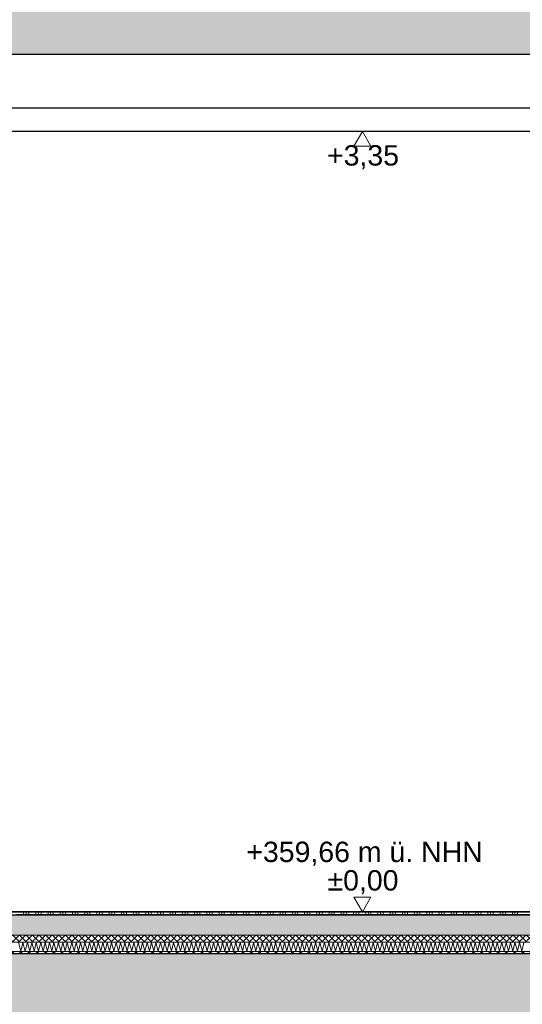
# Model space of a CAD drawing. Header units: metres. Extents: x -16 to 43.7, y -22.2 to 4.
# Tile 30 of 77: x 9.6 to 11.7, y -10.6 to -6.3. Entities that reach past the tile are written whole.
import ezdxf

# ---------------------------------------------------------------- set-up
doc = ezdxf.new("R2010")
doc.units = ezdxf.units.M
doc.header["$MEASUREMENT"] = 0
doc.layers.get('0').update_dxf_attribs({"color": 8, "lineweight": 9})
doc.layers.get('Defpoints').update_dxf_attribs({"color": 8, "lineweight": 9})
for name, color, linetype in [('Neubau_A-Decken', 8, 'Continuous'), ('Neubau_B-abgehängte Decke', 8, 'Continuous'), ('Neubau_B-Bodenaufbau', 8, 'Continuous'), ('Neubau_T-Bemaßung', 8, 'Continuous')]:
    doc.layers.add(name, color=color, linetype=linetype)
doc.styles.add('ERSTELLTER_STIL_2', font='arial.ttf')
doc.dimstyles.new('ERSTELLTER_STIL__1', dxfattribs={"dimtxt": 0.0875, "dimasz": 0.059375, "dimexe": 0.18, "dimexo": 0.0625, "dimgap": 0, "dimtad": 1, "dimzin": 0, "dimdsep": 46, "dimtxsty": 'ERSTELLTER_STIL_2', "dimblk": 'ARROWHEAD_6', "dimblk1": 'ARROWHEAD_6', "dimblk2": 'ARROWHEAD_6', "dimcen": 0.09, "dimclrd": 7, "dimclre": 7, "dimclrt": 7, "dimazin": 0, "dimtfac": 1, "dimtdec": 4, "dimtmove": 0, "dimatfit": 3, "dimfxl": 1, "dimtolj": 1, "dimtzin": 0, "dimarcsym": 0})
pattern_1 = [(45, (-364.88789, -10.175), (-0.084852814, 0.084852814), []), (45, (-364.93032, -10.13257), (-0.084852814, 0.084852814), [0.09, -0.03])]

# ---------------------------------------------------------------- blocks, each defined once
blk = doc.blocks.new('*X245', base_point=(3718.7656, 0))
at = {"layer": 'Neubau_B-Bodenaufbau', "color": 7, "linetype": 'Continuous', "lineweight": 9}
for p, q in [((4093.2037, -0.131), (4093.2139, -0.169)), ((4093.2139, -0.169), (4093.2228, -0.131)), ((4093.2228, -0.131), (4093.233, -0.169)), ((4093.233, -0.169), (4093.2418, -0.131)), ((4093.2418, -0.131), (4093.252, -0.169)), ((4093.252, -0.169), (4093.2609, -0.131)), ((4093.2609, -0.131), (4093.2711, -0.169)), ((4093.2711, -0.169), (4093.2799, -0.131)), ((4093.2799, -0.131), (4093.2901, -0.169)), ((4093.2901, -0.169), (4093.299, -0.131)), ((4093.299, -0.131), (4093.3092, -0.169)), ((4093.3092, -0.169), (4093.318, -0.131)), ((4093.318, -0.131), (4093.3282, -0.169)), ((4093.3282, -0.169), (4093.337, -0.131)), ((4093.337, -0.131), (4093.3472, -0.169)), ((4093.3472, -0.169), (4093.3561, -0.131)), ((4093.3561, -0.131), (4093.3663, -0.169)), ((4093.3663, -0.169), (4093.3751, -0.131)), ((4093.3751, -0.131), (4093.3853, -0.169)), ((4093.3853, -0.169), (4093.3942, -0.131)), ((4093.3942, -0.131), (4093.4044, -0.169)), ((4093.4044, -0.169), (4093.4132, -0.131)), ((4093.4132, -0.131), (4093.4234, -0.169)), ((4093.4234, -0.169), (4093.4323, -0.131)), ((4093.4323, -0.131), (4093.4425, -0.169)), ((4093.4425, -0.169), (4093.4513, -0.131)), ((4093.4513, -0.131), (4093.4615, -0.169)), ((4093.4615, -0.169), (4093.4704, -0.131)), ((4093.4704, -0.131), (4093.4806, -0.169)), ((4093.4806, -0.169), (4093.4894, -0.131)), ((4093.4894, -0.131), (4093.4996, -0.169)), ((4093.4996, -0.169), (4093.5085, -0.131)), ((4093.5085, -0.131), (4093.5187, -0.169)), ((4093.5187, -0.169), (4093.5275, -0.131)), ((4093.5275, -0.131), (4093.5377, -0.169)), ((4093.5377, -0.169), (4093.5466, -0.131)), ((4093.5466, -0.131), (4093.5568, -0.169)), ((4093.5568, -0.169), (4093.5656, -0.131)), ((4093.5656, -0.131), (4093.5758, -0.169)), ((4093.5758, -0.169), (4093.5847, -0.131)), ((4093.5847, -0.131), (4093.5949, -0.169)), ((4093.5949, -0.169), (4093.6037, -0.131)), ((4093.6037, -0.131), (4093.6139, -0.169)), ((4093.6139, -0.169), (4093.6228, -0.131)), ((4093.6228, -0.131), (4093.633, -0.169)), ((4093.633, -0.169), (4093.6418, -0.131)), ((4093.6418, -0.131), (4093.652, -0.169)), ((4093.652, -0.169), (4093.6609, -0.131)), ((4093.6609, -0.131), (4093.6711, -0.169)), ((4093.6711, -0.169), (4093.6799, -0.131)), ((4093.6799, -0.131), (4093.6901, -0.169)), ((4093.6901, -0.169), (4093.699, -0.131)), ((4093.699, -0.131), (4093.7092, -0.169)), ((4093.7092, -0.169), (4093.718, -0.131)), ((4093.718, -0.131), (4093.7282, -0.169)), ((4093.7282, -0.169), (4093.737, -0.131)), ((4093.737, -0.131), (4093.7472, -0.169)), ((4093.7472, -0.169), (4093.7561, -0.131)), ((4093.7561, -0.131), (4093.7663, -0.169)), ((4093.7663, -0.169), (4093.7751, -0.131)), ((4093.7751, -0.131), (4093.7853, -0.169)), ((4093.7853, -0.169), (4093.7942, -0.131)), ((4093.7942, -0.131), (4093.8044, -0.169)), ((4093.8044, -0.169), (4093.8132, -0.131)), ((4093.8132, -0.131), (4093.8234, -0.169)), ((4093.8234, -0.169), (4093.8323, -0.131)), ((4093.8323, -0.131), (4093.8425, -0.169)), ((4093.8425, -0.169), (4093.8513, -0.131)), ((4093.8513, -0.131), (4093.8615, -0.169)), ((4093.8615, -0.169), (4093.8704, -0.131)), ((4093.8704, -0.131), (4093.8806, -0.169)), ((4093.8806, -0.169), (4093.8894, -0.131)), ((4093.8894, -0.131), (4093.8996, -0.169)), ((4093.8996, -0.169), (4093.9085, -0.131)), ((4093.9085, -0.131), (4093.9187, -0.169)), ((4093.9187, -0.169), (4093.9275, -0.131)), ((4093.9275, -0.131), (4093.9377, -0.169)), ((4093.9377, -0.169), (4093.9466, -0.131)), ((4093.9466, -0.131), (4093.9568, -0.169)), ((4093.9568, -0.169), (4093.9656, -0.131)), ((4093.9656, -0.131), (4093.9758, -0.169)), ((4093.9758, -0.169), (4093.9847, -0.131)), ((4093.9847, -0.131), (4093.9949, -0.169)), ((4093.9949, -0.169), (4094.0037, -0.131)), ((4094.0037, -0.131), (4094.0139, -0.169)), ((4094.0139, -0.169), (4094.0228, -0.131)), ((4094.0228, -0.131), (4094.033, -0.169)), ((4094.033, -0.169), (4094.0418, -0.131)), ((4094.0418, -0.131), (4094.052, -0.169)), ((4094.052, -0.169), (4094.0609, -0.131)), ((4094.0609, -0.131), (4094.0711, -0.169)), ((4094.0711, -0.169), (4094.0799, -0.131)), ((4094.0799, -0.131), (4094.0901, -0.169)), ((4094.0901, -0.169), (4094.099, -0.131)), ((4094.099, -0.131), (4094.1092, -0.169)), ((4094.1092, -0.169), (4094.118, -0.131)), ((4094.118, -0.131), (4094.1282, -0.169)), ((4094.1282, -0.169), (4094.137, -0.131)), ((4094.137, -0.131), (4094.1472, -0.169)), ((4094.1472, -0.169), (4094.1561, -0.131)), ((4094.1561, -0.131), (4094.1663, -0.169)), ((4094.1663, -0.169), (4094.1751, -0.131)), ((4094.1751, -0.131), (4094.1853, -0.169)), ((4094.1853, -0.169), (4094.1942, -0.131)), ((4094.1942, -0.131), (4094.2044, -0.169)), ((4094.2044, -0.169), (4094.2132, -0.131)), ((4094.2132, -0.131), (4094.2234, -0.169)), ((4094.2234, -0.169), (4094.2323, -0.131)), ((4094.2323, -0.131), (4094.2425, -0.169)), ((4094.2425, -0.169), (4094.2513, -0.131)), ((4094.2513, -0.131), (4094.2615, -0.169)), ((4094.2615, -0.169), (4094.2704, -0.131)), ((4094.2704, -0.131), (4094.2806, -0.169)), ((4094.2806, -0.169), (4094.2894, -0.131)), ((4094.2894, -0.131), (4094.2996, -0.169)), ((4094.2996, -0.169), (4094.3085, -0.131)), ((4094.3085, -0.131), (4094.3187, -0.169)), ((4094.3187, -0.169), (4094.3275, -0.131)), ((4094.3275, -0.131), (4094.3377, -0.169)), ((4094.3377, -0.169), (4094.3466, -0.131)), ((4094.3466, -0.131), (4094.3568, -0.169)), ((4094.3568, -0.169), (4094.3656, -0.131)), ((4094.3656, -0.131), (4094.3758, -0.169)), ((4094.3758, -0.169), (4094.3847, -0.131)), ((4094.3847, -0.131), (4094.3949, -0.169)), ((4094.3949, -0.169), (4094.4037, -0.131)), ((4094.4037, -0.131), (4094.4139, -0.169)), ((4094.4139, -0.169), (4094.4228, -0.131)), ((4094.4228, -0.131), (4094.433, -0.169)), ((4094.433, -0.169), (4094.4418, -0.131)), ((4094.4418, -0.131), (4094.452, -0.169)), ((4094.452, -0.169), (4094.4609, -0.131)), ((4094.4609, -0.131), (4094.4711, -0.169)), ((4094.4711, -0.169), (4094.4799, -0.131)), ((4094.4799, -0.131), (4094.4901, -0.169)), ((4094.4901, -0.169), (4094.499, -0.131)), ((4094.499, -0.131), (4094.5092, -0.169)), ((4094.5092, -0.169), (4094.518, -0.131)), ((4094.518, -0.131), (4094.5282, -0.169)), ((4094.5282, -0.169), (4094.537, -0.131)), ((4094.537, -0.131), (4094.5472, -0.169)), ((4094.5472, -0.169), (4094.5561, -0.131)), ((4094.5561, -0.131), (4094.5663, -0.169)), ((4094.5663, -0.169), (4094.5751, -0.131)), ((4094.5751, -0.131), (4094.5853, -0.169)), ((4094.5853, -0.169), (4094.5942, -0.131)), ((4094.5942, -0.131), (4094.6044, -0.169)), ((4094.6044, -0.169), (4094.6132, -0.131)), ((4094.6132, -0.131), (4094.6234, -0.169)), ((4094.6234, -0.169), (4094.6323, -0.131)), ((4094.6323, -0.131), (4094.6425, -0.169)), ((4094.6425, -0.169), (4094.6513, -0.131)), ((4094.6513, -0.131), (4094.6615, -0.169)), ((4094.6615, -0.169), (4094.6704, -0.131)), ((4094.6704, -0.131), (4094.6806, -0.169)), ((4094.6806, -0.169), (4094.6894, -0.131)), ((4094.6894, -0.131), (4094.6996, -0.169)), ((4094.6996, -0.169), (4094.7085, -0.131)), ((4094.7085, -0.131), (4094.7187, -0.169)), ((4094.7187, -0.169), (4094.7275, -0.131)), ((4094.7275, -0.131), (4094.7377, -0.169)), ((4094.7377, -0.169), (4094.7466, -0.131)), ((4094.7466, -0.131), (4094.7568, -0.169)), ((4094.7568, -0.169), (4094.7656, -0.131)), ((4094.7656, -0.131), (4094.7758, -0.169)), ((4094.7758, -0.169), (4094.7847, -0.131)), ((4094.7847, -0.131), (4094.7949, -0.169)), ((4094.7949, -0.169), (4094.8037, -0.131)), ((4094.8037, -0.131), (4094.8139, -0.169)), ((4094.8139, -0.169), (4094.8228, -0.131)), ((4094.8228, -0.131), (4094.833, -0.169)), ((4094.833, -0.169), (4094.8418, -0.131)), ((4094.8418, -0.131), (4094.852, -0.169)), ((4094.852, -0.169), (4094.8609, -0.131)), ((4094.8609, -0.131), (4094.8711, -0.169)), ((4094.8711, -0.169), (4094.8799, -0.131)), ((4094.8799, -0.131), (4094.8901, -0.169)), ((4094.8901, -0.169), (4094.899, -0.131)), ((4094.899, -0.131), (4094.9092, -0.169)), ((4094.9092, -0.169), (4094.918, -0.131)), ((4094.918, -0.131), (4094.9282, -0.169)), ((4094.9282, -0.169), (4094.937, -0.131)), ((4094.937, -0.131), (4094.9472, -0.169)), ((4094.9472, -0.169), (4094.9561, -0.131)), ((4094.9561, -0.131), (4094.9663, -0.169)), ((4094.9663, -0.169), (4094.9751, -0.131)), ((4094.9751, -0.131), (4094.9853, -0.169)), ((4094.9853, -0.169), (4094.9942, -0.131)), ((4094.9942, -0.131), (4095.0044, -0.169)), ((4095.0044, -0.169), (4095.0132, -0.131)), ((4095.0132, -0.131), (4095.0234, -0.169)), ((4095.0234, -0.169), (4095.0323, -0.131)), ((4095.0323, -0.131), (4095.0425, -0.169)), ((4095.0425, -0.169), (4095.0513, -0.131)), ((4095.0513, -0.131), (4095.0615, -0.169)), ((4095.0615, -0.169), (4095.0704, -0.131)), ((4095.0704, -0.131), (4095.0806, -0.169)), ((4095.0806, -0.169), (4095.0894, -0.131)), ((4095.0894, -0.131), (4095.0996, -0.169)), ((4095.0996, -0.169), (4095.1085, -0.131)), ((4095.1085, -0.131), (4095.1187, -0.169)), ((4095.1187, -0.169), (4095.1275, -0.131)), ((4095.1275, -0.131), (4095.1377, -0.169)), ((4095.1377, -0.169), (4095.1466, -0.131)), ((4095.1466, -0.131), (4095.1568, -0.169)), ((4095.1568, -0.169), (4095.1656, -0.131)), ((4095.1656, -0.131), (4095.1758, -0.169)), ((4095.1758, -0.169), (4095.1847, -0.131)), ((4095.1847, -0.131), (4095.1949, -0.169)), ((4095.1949, -0.169), (4095.2037, -0.131)), ((4095.2037, -0.131), (4095.2139, -0.169)), ((4095.2139, -0.169), (4095.2228, -0.131)), ((4095.2228, -0.131), (4095.233, -0.169)), ((4095.233, -0.169), (4095.2418, -0.131)), ((4095.2418, -0.131), (4095.252, -0.169)), ((4095.252, -0.169), (4095.2609, -0.131)), ((4095.2609, -0.131), (4095.2711, -0.169)), ((4095.2711, -0.169), (4095.2799, -0.131)), ((4095.2799, -0.131), (4095.2901, -0.169)), ((4095.2901, -0.169), (4095.299, -0.131)), ((4095.299, -0.131), (4095.3092, -0.169)), ((4095.3092, -0.169), (4095.318, -0.131)), ((4095.318, -0.131), (4095.3282, -0.169)), ((4095.3282, -0.169), (4095.337, -0.131)), ((4095.337, -0.131), (4095.3472, -0.169)), ((4095.3472, -0.169), (4095.3561, -0.131)), ((4095.3561, -0.131), (4095.3663, -0.169)), ((4095.3663, -0.169), (4095.3751, -0.131))]:
    blk.add_line(p, q, dxfattribs=at)
blk = doc.blocks.new('*X246', base_point=(3718.7656, 0))
at = {"layer": 'Neubau_B-Bodenaufbau', "color": 7, "linetype": 'Continuous', "lineweight": 9}
for p, q in [((4093.1956, -0.0112), (4093.2481, -0.0112)), ((4093.2256, 0), (4093.2256, -0.015)), ((4093.2369, 0), (4093.2369, -0.015)), ((4093.2481, 0), (4093.2481, -0.015)), ((4093.2481, -0.0112), (4093.3006, -0.0112)), ((4093.2781, 0), (4093.2781, -0.015)), ((4093.2894, 0), (4093.2894, -0.015)), ((4093.3006, 0), (4093.3006, -0.015)), ((4093.3006, -0.0112), (4093.3531, -0.0112)), ((4093.3306, 0), (4093.3306, -0.015)), ((4093.3419, 0), (4093.3419, -0.015)), ((4093.3531, 0), (4093.3531, -0.015)), ((4093.3531, -0.0112), (4093.4056, -0.0112)), ((4093.3831, 0), (4093.3831, -0.015)), ((4093.3944, 0), (4093.3944, -0.015)), ((4093.4056, 0), (4093.4056, -0.015)), ((4093.4056, -0.0112), (4093.4581, -0.0112)), ((4093.4356, 0), (4093.4356, -0.015)), ((4093.4469, 0), (4093.4469, -0.015)), ((4093.4581, 0), (4093.4581, -0.015)), ((4093.4581, -0.0112), (4093.5106, -0.0112)), ((4093.4881, 0), (4093.4881, -0.015)), ((4093.4994, 0), (4093.4994, -0.015)), ((4093.5106, 0), (4093.5106, -0.015)), ((4093.5106, -0.0112), (4093.5631, -0.0112)), ((4093.5406, 0), (4093.5406, -0.015)), ((4093.5519, 0), (4093.5519, -0.015)), ((4093.5631, 0), (4093.5631, -0.015)), ((4093.5631, -0.0112), (4093.6156, -0.0112)), ((4093.5931, 0), (4093.5931, -0.015)), ((4093.6044, 0), (4093.6044, -0.015)), ((4093.6156, 0), (4093.6156, -0.015)), ((4093.6156, -0.0112), (4093.6681, -0.0112)), ((4093.6456, 0), (4093.6456, -0.015)), ((4093.6569, 0), (4093.6569, -0.015)), ((4093.6681, 0), (4093.6681, -0.015)), ((4093.6681, -0.0112), (4093.7206, -0.0112)), ((4093.6981, 0), (4093.6981, -0.015)), ((4093.7094, 0), (4093.7094, -0.015)), ((4093.7206, 0), (4093.7206, -0.015)), ((4093.7206, -0.0112), (4093.7731, -0.0112)), ((4093.7506, 0), (4093.7506, -0.015)), ((4093.7619, 0), (4093.7619, -0.015)), ((4093.7731, 0), (4093.7731, -0.015)), ((4093.7731, -0.0112), (4093.8256, -0.0112)), ((4093.8031, 0), (4093.8031, -0.015)), ((4093.8144, 0), (4093.8144, -0.015)), ((4093.8256, 0), (4093.8256, -0.015)), ((4093.8256, -0.0112), (4093.8781, -0.0112)), ((4093.8556, 0), (4093.8556, -0.015)), ((4093.8669, 0), (4093.8669, -0.015)), ((4093.8781, 0), (4093.8781, -0.015)), ((4093.8781, -0.0112), (4093.9306, -0.0112)), ((4093.9081, 0), (4093.9081, -0.015)), ((4093.9194, 0), (4093.9194, -0.015)), ((4093.9306, 0), (4093.9306, -0.015)), ((4093.9306, -0.0112), (4093.9831, -0.0112)), ((4093.9606, 0), (4093.9606, -0.015)), ((4093.9719, 0), (4093.9719, -0.015)), ((4093.9831, 0), (4093.9831, -0.015)), ((4093.9831, -0.0112), (4094.0356, -0.0112)), ((4094.0131, 0), (4094.0131, -0.015)), ((4094.0244, 0), (4094.0244, -0.015)), ((4094.0356, 0), (4094.0356, -0.015)), ((4094.0356, -0.0112), (4094.0881, -0.0112)), ((4094.0656, 0), (4094.0656, -0.015)), ((4094.0769, 0), (4094.0769, -0.015)), ((4094.0881, 0), (4094.0881, -0.015)), ((4094.0881, -0.0112), (4094.1406, -0.0112)), ((4094.1181, 0), (4094.1181, -0.015)), ((4094.1294, 0), (4094.1294, -0.015)), ((4094.1406, 0), (4094.1406, -0.015)), ((4094.1406, -0.0112), (4094.1931, -0.0112)), ((4094.1706, 0), (4094.1706, -0.015)), ((4094.1819, 0), (4094.1819, -0.015)), ((4094.1931, 0), (4094.1931, -0.015)), ((4094.1931, -0.0112), (4094.2456, -0.0112)), ((4094.2231, 0), (4094.2231, -0.015)), ((4094.2344, 0), (4094.2344, -0.015)), ((4094.2456, 0), (4094.2456, -0.015)), ((4094.2456, -0.0112), (4094.2981, -0.0112)), ((4094.2756, 0), (4094.2756, -0.015)), ((4094.2869, 0), (4094.2869, -0.015)), ((4094.2981, 0), (4094.2981, -0.015)), ((4094.2981, -0.0112), (4094.3506, -0.0112)), ((4094.3281, 0), (4094.3281, -0.015)), ((4094.3394, 0), (4094.3394, -0.015)), ((4094.3506, 0), (4094.3506, -0.015)), ((4094.3506, -0.0112), (4094.4031, -0.0112)), ((4094.3806, 0), (4094.3806, -0.015)), ((4094.3919, 0), (4094.3919, -0.015)), ((4094.4031, 0), (4094.4031, -0.015)), ((4094.4031, -0.0112), (4094.4556, -0.0112)), ((4094.4331, 0), (4094.4331, -0.015)), ((4094.4444, 0), (4094.4444, -0.015)), ((4094.4556, 0), (4094.4556, -0.015)), ((4094.4556, -0.0112), (4094.5081, -0.0112)), ((4094.4856, 0), (4094.4856, -0.015)), ((4094.4969, 0), (4094.4969, -0.015)), ((4094.5081, 0), (4094.5081, -0.015)), ((4094.5081, -0.0112), (4094.5606, -0.0112)), ((4094.5381, 0), (4094.5381, -0.015)), ((4094.5494, 0), (4094.5494, -0.015)), ((4094.5606, 0), (4094.5606, -0.015)), ((4094.5606, -0.0112), (4094.6131, -0.0112)), ((4094.5906, 0), (4094.5906, -0.015)), ((4094.6019, 0), (4094.6019, -0.015)), ((4094.6131, 0), (4094.6131, -0.015)), ((4094.6131, -0.0112), (4094.6656, -0.0112)), ((4094.6431, 0), (4094.6431, -0.015)), ((4094.6544, 0), (4094.6544, -0.015)), ((4094.6656, 0), (4094.6656, -0.015)), ((4094.6656, -0.0112), (4094.7181, -0.0112)), ((4094.6956, 0), (4094.6956, -0.015)), ((4094.7069, 0), (4094.7069, -0.015)), ((4094.7181, 0), (4094.7181, -0.015)), ((4094.7181, -0.0112), (4094.7706, -0.0112)), ((4094.7481, 0), (4094.7481, -0.015)), ((4094.7594, 0), (4094.7594, -0.015)), ((4094.7706, 0), (4094.7706, -0.015)), ((4094.7706, -0.0112), (4094.8231, -0.0112)), ((4094.8006, 0), (4094.8006, -0.015)), ((4094.8119, 0), (4094.8119, -0.015)), ((4094.8231, 0), (4094.8231, -0.015)), ((4094.8231, -0.0112), (4094.8756, -0.0112)), ((4094.8531, 0), (4094.8531, -0.015)), ((4094.8644, 0), (4094.8644, -0.015)), ((4094.8756, 0), (4094.8756, -0.015)), ((4094.8756, -0.0112), (4094.9281, -0.0112)), ((4094.9056, 0), (4094.9056, -0.015)), ((4094.9169, 0), (4094.9169, -0.015)), ((4094.9281, 0), (4094.9281, -0.015)), ((4094.9281, -0.0112), (4094.9806, -0.0112)), ((4094.9581, 0), (4094.9581, -0.015)), ((4094.9694, 0), (4094.9694, -0.015)), ((4094.9806, 0), (4094.9806, -0.015)), ((4094.9806, -0.0112), (4095.0331, -0.0112)), ((4095.0106, 0), (4095.0106, -0.015)), ((4095.0219, 0), (4095.0219, -0.015)), ((4095.0331, 0), (4095.0331, -0.015)), ((4095.0331, -0.0112), (4095.0856, -0.0112)), ((4095.0631, 0), (4095.0631, -0.015)), ((4095.0744, 0), (4095.0744, -0.015)), ((4095.0856, 0), (4095.0856, -0.015)), ((4095.0856, -0.0112), (4095.1381, -0.0112)), ((4095.1156, 0), (4095.1156, -0.015)), ((4095.1269, 0), (4095.1269, -0.015)), ((4095.1381, 0), (4095.1381, -0.015)), ((4095.1381, -0.0112), (4095.1906, -0.0112)), ((4095.1681, 0), (4095.1681, -0.015)), ((4095.1794, 0), (4095.1794, -0.015)), ((4095.1906, 0), (4095.1906, -0.015)), ((4095.1906, -0.0112), (4095.2431, -0.0112)), ((4095.2206, 0), (4095.2206, -0.015)), ((4095.2319, 0), (4095.2319, -0.015)), ((4095.2431, 0), (4095.2431, -0.015)), ((4095.2431, -0.0112), (4095.2956, -0.0112)), ((4095.2731, 0), (4095.2731, -0.015)), ((4095.2844, 0), (4095.2844, -0.015)), ((4095.2956, 0), (4095.2956, -0.015)), ((4095.2956, -0.0112), (4095.3481, -0.0112)), ((4095.3256, 0), (4095.3256, -0.015)), ((4095.3369, 0), (4095.3369, -0.015)), ((4095.3481, 0), (4095.3481, -0.015)), ((4095.3481, -0.0112), (4095.4006, -0.0112))]:
    blk.add_line(p, q, dxfattribs=at)
blk = doc.blocks.new('ARROWHEAD_6')
at = {"color": 0, "linetype": 'Continuous', "lineweight": 0}
for p, q in [((0, 0), (-1, 0)), ((-0.5, -0.5), (0.5, 0.5))]:
    blk.add_line(p, q, dxfattribs=at)
blk = doc.blocks.new('*D274')
at = {"layer": 'Defpoints', "color": 0, "linetype": 'Continuous', "transparency": 16777216}
for p in [(7.9013, -6.725), (11.715, -6.725), (7.4, -6.825)]:
    blk.add_point(p, dxfattribs=at)
at = {"layer": 'Neubau_T-Bemaßung', "linetype": 'Continuous', "lineweight": -2, "transparency": 16777216}
for p, q in [((7.9013, -6.6656), (7.9013, -6.6062)), ((11.6525, -6.725), (7.7213, -6.725)), ((7.9013, -6.725), (7.9013, -6.825)), ((7.4625, -6.825), (8.0813, -6.825)), ((7.9013, -6.8844), (7.9013, -6.9438))]:
    blk.add_line(p, q, dxfattribs=at)
at = {"layer": 'Neubau_T-Bemaßung', "linetype": 'Continuous', "lineweight": -2, "transparency": 16777216, "xscale": 0.059375, "yscale": 0.059375, "zscale": 0.059375}
for p, rotation in [((7.9013, -6.725), 270), ((7.9013, -6.825), 90)]:
    blk.add_blockref('ARROWHEAD_6', p, dxfattribs=dict(at, rotation=rotation))
at = {"layer": 'Neubau_T-Bemaßung', "linetype": 'Continuous', "lineweight": 9, "transparency": 16777216, "insert": (7.7878, -6.9438), "char_height": 0.0875, "attachment_point": 5, "rotation": 90, "style": 'ERSTELLTER_STIL_2'}
blk.add_mtext('\\A1;0.10', dxfattribs=at)
blk = doc.blocks.new('*D275')
at = {"layer": 'Defpoints', "color": 0, "linetype": 'Continuous', "transparency": 16777216}
for p in [(7.4, -6.495), (7.7878, -6.495), (11.715, -6.725)]:
    blk.add_point(p, dxfattribs=at)
at = {"layer": 'Neubau_T-Bemaßung', "linetype": 'Continuous', "lineweight": -2, "transparency": 16777216}
for p, q in [((7.7878, -6.4356), (7.7878, -6.3763)), ((7.4625, -6.495), (7.9678, -6.495)), ((7.7878, -6.495), (7.7878, -6.4965)), ((11.6525, -6.725), (7.6078, -6.725)), ((7.7878, -6.725), (7.7878, -6.7238)), ((7.7878, -6.7844), (7.7878, -6.8437))]:
    blk.add_line(p, q, dxfattribs=at)
at = {"layer": 'Neubau_T-Bemaßung', "linetype": 'Continuous', "lineweight": -2, "transparency": 16777216, "xscale": 0.059375, "yscale": 0.059375, "zscale": 0.059375}
for p, rotation in [((7.7878, -6.495), 270), ((7.7878, -6.725), 90)]:
    blk.add_blockref('ARROWHEAD_6', p, dxfattribs=dict(at, rotation=rotation))
at = {"layer": 'Neubau_T-Bemaßung', "linetype": 'Continuous', "lineweight": 9, "transparency": 16777216, "insert": (7.7878, -6.6101), "char_height": 0.0875, "attachment_point": 5, "rotation": 90, "style": 'ERSTELLTER_STIL_2'}
blk.add_mtext('\\A1;0.23', dxfattribs=at)
blk = doc.blocks.new('*D279')
at = {"layer": 'Defpoints', "color": 0, "linetype": 'Continuous', "transparency": 16777216}
for p in [(4.1043, -10.355), (23.73, -10.355), (7.45, -10.655)]:
    blk.add_point(p, dxfattribs=at)
at = {"layer": 'Neubau_T-Bemaßung', "linetype": 'Continuous', "lineweight": -2, "transparency": 16777216}
for p, q in [((4.1043, -10.2956), (4.1043, -10.2363)), ((23.6675, -10.355), (3.9243, -10.355)), ((4.1043, -10.355), (4.1043, -10.3917)), ((4.1043, -10.655), (4.1043, -10.6186)), ((7.3875, -10.655), (3.9243, -10.655)), ((4.1043, -10.7144), (4.1043, -10.7738))]:
    blk.add_line(p, q, dxfattribs=at)
at = {"layer": 'Neubau_T-Bemaßung', "linetype": 'Continuous', "lineweight": -2, "transparency": 16777216, "xscale": 0.059375, "yscale": 0.059375, "zscale": 0.059375}
for p, rotation in [((4.1043, -10.355), 270), ((4.1043, -10.655), 90)]:
    blk.add_blockref('ARROWHEAD_6', p, dxfattribs=dict(at, rotation=rotation))
at = {"layer": 'Neubau_T-Bemaßung', "linetype": 'Continuous', "lineweight": 9, "transparency": 16777216, "insert": (4.1043, -10.5051), "char_height": 0.0875, "attachment_point": 5, "rotation": 90, "style": 'ERSTELLTER_STIL_2'}
blk.add_mtext('\\A1;0.30', dxfattribs=at)
blk = doc.blocks.new('*D280')
at = {"layer": 'Defpoints', "color": 0, "linetype": 'Continuous', "transparency": 16777216}
for p in [(3.9908, -10.355), (23.73, -10.355), (23.73, -10.355)]:
    blk.add_point(p, dxfattribs=at)
at = {"layer": 'Neubau_T-Bemaßung', "linetype": 'Continuous', "lineweight": -2, "transparency": 16777216}
for p, q in [((3.9908, -10.2956), (3.9908, -10.2363)), ((23.6675, -10.355), (3.8108, -10.355)), ((23.6675, -10.355), (3.8108, -10.355)), ((3.9908, -10.4144), (3.9908, -10.4738))]:
    blk.add_line(p, q, dxfattribs=at)
at = {"layer": 'Neubau_T-Bemaßung', "linetype": 'Continuous', "lineweight": -2, "transparency": 16777216, "xscale": 0.059375, "yscale": 0.059375, "zscale": 0.059375}
for rotation in [270, 90]:
    blk.add_blockref('ARROWHEAD_6', (3.9908, -10.355), dxfattribs=dict(at, rotation=rotation))
at = {"layer": 'Neubau_T-Bemaßung', "linetype": 'Continuous', "lineweight": 9, "transparency": 16777216, "insert": (4.1043, -10.2363), "char_height": 0.0875, "attachment_point": 5, "rotation": 90, "style": 'ERSTELLTER_STIL_2'}
blk.add_mtext('\\A1;0.00', dxfattribs=at)
blk = doc.blocks.new('*D281')
at = {"layer": 'Defpoints', "color": 0, "linetype": 'Continuous', "transparency": 16777216}
for p in [(4.1043, -6.495), (11.715, -6.495), (23.73, -10.355)]:
    blk.add_point(p, dxfattribs=at)
at = {"layer": 'Neubau_T-Bemaßung', "linetype": 'Continuous', "lineweight": -2, "transparency": 16777216}
for p, q in [((11.6525, -6.495), (3.9243, -6.495)), ((4.1043, -6.5544), (4.1043, -8.3149)), ((4.1043, -10.2956), (4.1043, -8.5421)), ((23.6675, -10.355), (3.9243, -10.355))]:
    blk.add_line(p, q, dxfattribs=at)
at = {"layer": 'Neubau_T-Bemaßung', "linetype": 'Continuous', "lineweight": -2, "transparency": 16777216, "xscale": 0.059375, "yscale": 0.059375, "zscale": 0.059375}
for p, rotation in [((4.1043, -6.495), 90), ((4.1043, -10.355), 270)]:
    blk.add_blockref('ARROWHEAD_6', p, dxfattribs=dict(at, rotation=rotation))
at = {"layer": 'Neubau_T-Bemaßung', "linetype": 'Continuous', "lineweight": 9, "transparency": 16777216, "insert": (4.1043, -8.4285), "char_height": 0.0875, "attachment_point": 5, "rotation": 90, "style": 'ERSTELLTER_STIL_2'}
blk.add_mtext('\\A1;3.86', dxfattribs=at)
blk = doc.blocks.new('*D282')
at = {"layer": 'Defpoints', "color": 0, "linetype": 'Continuous', "transparency": 16777216}
for p in [(4.1043, -6.195), (23.555, -6.195), (11.715, -6.495)]:
    blk.add_point(p, dxfattribs=at)
at = {"layer": 'Neubau_T-Bemaßung', "linetype": 'Continuous', "lineweight": -2, "transparency": 16777216}
for p, q in [((4.1043, -6.1356), (4.1043, -6.0763)), ((23.4925, -6.195), (3.9243, -6.195)), ((4.1043, -6.195), (4.1043, -6.2317)), ((4.1043, -6.495), (4.1043, -6.4586)), ((11.6525, -6.495), (3.9243, -6.495)), ((4.1043, -6.5544), (4.1043, -6.6138))]:
    blk.add_line(p, q, dxfattribs=at)
at = {"layer": 'Neubau_T-Bemaßung', "linetype": 'Continuous', "lineweight": -2, "transparency": 16777216, "xscale": 0.059375, "yscale": 0.059375, "zscale": 0.059375}
for p, rotation in [((4.1043, -6.195), 270), ((4.1043, -6.495), 90)]:
    blk.add_blockref('ARROWHEAD_6', p, dxfattribs=dict(at, rotation=rotation))
at = {"layer": 'Neubau_T-Bemaßung', "linetype": 'Continuous', "lineweight": 9, "transparency": 16777216, "insert": (4.1043, -6.3451), "char_height": 0.0875, "attachment_point": 5, "rotation": 90, "style": 'ERSTELLTER_STIL_2'}
blk.add_mtext('\\A1;0.30', dxfattribs=at)
blk = doc.blocks.new('*D290')
at = {"layer": 'Defpoints', "color": 0, "linetype": 'Continuous', "transparency": 16777216}
for p in [(3.7543, -10.355), (23.73, -10.355), (7.45, -10.655)]:
    blk.add_point(p, dxfattribs=at)
at = {"layer": 'Neubau_T-Bemaßung', "linetype": 'Continuous', "lineweight": -2, "transparency": 16777216}
for p, q in [((3.7543, -10.2956), (3.7543, -10.2363)), ((23.6675, -10.355), (3.5743, -10.355)), ((3.7543, -10.355), (3.7543, -10.3917)), ((3.7543, -10.655), (3.7543, -10.6186)), ((7.3875, -10.655), (3.5743, -10.655)), ((3.7543, -10.7144), (3.7543, -10.7738))]:
    blk.add_line(p, q, dxfattribs=at)
at = {"layer": 'Neubau_T-Bemaßung', "linetype": 'Continuous', "lineweight": -2, "transparency": 16777216, "xscale": 0.059375, "yscale": 0.059375, "zscale": 0.059375}
for p, rotation in [((3.7543, -10.355), 270), ((3.7543, -10.655), 90)]:
    blk.add_blockref('ARROWHEAD_6', p, dxfattribs=dict(at, rotation=rotation))
at = {"layer": 'Neubau_T-Bemaßung', "linetype": 'Continuous', "lineweight": 9, "transparency": 16777216, "insert": (3.7543, -10.5051), "char_height": 0.0875, "attachment_point": 5, "rotation": 90, "style": 'ERSTELLTER_STIL_2'}
blk.add_mtext('\\A1;0.30', dxfattribs=at)
blk = doc.blocks.new('*D291')
at = {"layer": 'Defpoints', "color": 0, "linetype": 'Continuous', "transparency": 16777216}
for p in [(3.6408, -10.355), (23.73, -10.355), (23.73, -10.355)]:
    blk.add_point(p, dxfattribs=at)
at = {"layer": 'Neubau_T-Bemaßung', "linetype": 'Continuous', "lineweight": -2, "transparency": 16777216}
for p, q in [((3.6408, -10.2956), (3.6408, -10.2363)), ((23.6675, -10.355), (3.4608, -10.355)), ((23.6675, -10.355), (3.4608, -10.355)), ((3.6408, -10.4144), (3.6408, -10.4738))]:
    blk.add_line(p, q, dxfattribs=at)
at = {"layer": 'Neubau_T-Bemaßung', "linetype": 'Continuous', "lineweight": -2, "transparency": 16777216, "xscale": 0.059375, "yscale": 0.059375, "zscale": 0.059375}
for rotation in [270, 90]:
    blk.add_blockref('ARROWHEAD_6', (3.6408, -10.355), dxfattribs=dict(at, rotation=rotation))
at = {"layer": 'Neubau_T-Bemaßung', "linetype": 'Continuous', "lineweight": 9, "transparency": 16777216, "insert": (3.7543, -10.2363), "char_height": 0.0875, "attachment_point": 5, "rotation": 90, "style": 'ERSTELLTER_STIL_2'}
blk.add_mtext('\\A1;0.00', dxfattribs=at)
blk = doc.blocks.new('*D292')
at = {"layer": 'Defpoints', "color": 0, "linetype": 'Continuous', "transparency": 16777216}
for p in [(-9.662, -10.175), (3.6406, -10.175), (23.73, -10.355)]:
    blk.add_point(p, dxfattribs=at)
at = {"layer": 'Neubau_T-Bemaßung', "linetype": 'Continuous', "lineweight": -2, "transparency": 16777216}
for p, q in [((3.6406, -10.175), (3.6406, -10.0772)), ((-9.5995, -10.175), (3.8206, -10.175)), ((3.6406, -10.2956), (3.6406, -10.2344)), ((23.6675, -10.355), (3.4606, -10.355))]:
    blk.add_line(p, q, dxfattribs=at)
at = {"layer": 'Neubau_T-Bemaßung', "linetype": 'Continuous', "lineweight": -2, "transparency": 16777216, "xscale": 0.059375, "yscale": 0.059375, "zscale": 0.059375}
for p, rotation in [((3.6406, -10.175), 90), ((3.6406, -10.355), 270)]:
    blk.add_blockref('ARROWHEAD_6', p, dxfattribs=dict(at, rotation=rotation))
at = {"layer": 'Neubau_T-Bemaßung', "linetype": 'Continuous', "lineweight": 9, "transparency": 16777216, "insert": (3.7543, -10.0772), "char_height": 0.0875, "attachment_point": 5, "rotation": 90, "style": 'ERSTELLTER_STIL_2'}
blk.add_mtext('\\A1;0.18', dxfattribs=at)
blk = doc.blocks.new('*D295')
at = {"layer": 'Defpoints', "color": 0, "linetype": 'Continuous', "transparency": 16777216}
for p in [(3.7543, -6.495), (11.715, -6.495), (3.59, -7.075)]:
    blk.add_point(p, dxfattribs=at)
at = {"layer": 'Neubau_T-Bemaßung', "linetype": 'Continuous', "lineweight": -2, "transparency": 16777216}
for p, q in [((11.6525, -6.495), (3.5743, -6.495)), ((3.7543, -6.5544), (3.7543, -6.6714)), ((3.7543, -7.0156), (3.7543, -6.8989)), ((3.6525, -7.075), (3.9343, -7.075))]:
    blk.add_line(p, q, dxfattribs=at)
at = {"layer": 'Neubau_T-Bemaßung', "linetype": 'Continuous', "lineweight": -2, "transparency": 16777216, "xscale": 0.059375, "yscale": 0.059375, "zscale": 0.059375}
for p, rotation in [((3.7543, -6.495), 90), ((3.7543, -7.075), 270)]:
    blk.add_blockref('ARROWHEAD_6', p, dxfattribs=dict(at, rotation=rotation))
at = {"layer": 'Neubau_T-Bemaßung', "linetype": 'Continuous', "lineweight": 9, "transparency": 16777216, "insert": (3.7543, -6.7851), "char_height": 0.0875, "attachment_point": 5, "rotation": 90, "style": 'ERSTELLTER_STIL_2'}
blk.add_mtext('\\A1;0.58', dxfattribs=at)
blk = doc.blocks.new('*D296')
at = {"layer": 'Defpoints', "color": 0, "linetype": 'Continuous', "transparency": 16777216}
for p in [(3.7543, -6.195), (23.555, -6.195), (11.715, -6.495)]:
    blk.add_point(p, dxfattribs=at)
at = {"layer": 'Neubau_T-Bemaßung', "linetype": 'Continuous', "lineweight": -2, "transparency": 16777216}
for p, q in [((3.7543, -6.1356), (3.7543, -6.0763)), ((23.4925, -6.195), (3.5743, -6.195)), ((3.7543, -6.195), (3.7543, -6.2317)), ((3.7543, -6.495), (3.7543, -6.4586)), ((11.6525, -6.495), (3.5743, -6.495)), ((3.7543, -6.5544), (3.7543, -6.6138))]:
    blk.add_line(p, q, dxfattribs=at)
at = {"layer": 'Neubau_T-Bemaßung', "linetype": 'Continuous', "lineweight": -2, "transparency": 16777216, "xscale": 0.059375, "yscale": 0.059375, "zscale": 0.059375}
for p, rotation in [((3.7543, -6.195), 270), ((3.7543, -6.495), 90)]:
    blk.add_blockref('ARROWHEAD_6', p, dxfattribs=dict(at, rotation=rotation))
at = {"layer": 'Neubau_T-Bemaßung', "linetype": 'Continuous', "lineweight": 9, "transparency": 16777216, "insert": (3.7543, -6.3451), "char_height": 0.0875, "attachment_point": 5, "rotation": 90, "style": 'ERSTELLTER_STIL_2'}
blk.add_mtext('\\A1;0.30', dxfattribs=at)
blk = doc.blocks.new('*D313')
at = {"layer": 'Defpoints', "color": 0, "linetype": 'Continuous', "transparency": 16777216}
for p in [(-9.662, -10.175), (19.5216, -10.175), (23.73, -10.355)]:
    blk.add_point(p, dxfattribs=at)
at = {"layer": 'Neubau_T-Bemaßung', "linetype": 'Continuous', "lineweight": -2, "transparency": 16777216}
for p, q in [((-9.5995, -10.175), (19.7016, -10.175)), ((19.5216, -10.2344), (19.5216, -10.2956)), ((23.6675, -10.355), (19.3416, -10.355)), ((19.5216, -10.355), (19.5216, -10.4531))]:
    blk.add_line(p, q, dxfattribs=at)
at = {"layer": 'Neubau_T-Bemaßung', "linetype": 'Continuous', "lineweight": -2, "transparency": 16777216, "xscale": 0.059375, "yscale": 0.059375, "zscale": 0.059375}
for p, rotation in [((19.5216, -10.175), 90), ((19.5216, -10.355), 270)]:
    blk.add_blockref('ARROWHEAD_6', p, dxfattribs=dict(at, rotation=rotation))
at = {"layer": 'Neubau_T-Bemaßung', "linetype": 'Continuous', "lineweight": 9, "transparency": 16777216, "insert": (19.4079, -10.4531), "char_height": 0.0875, "attachment_point": 5, "rotation": 90, "style": 'ERSTELLTER_STIL_2'}
blk.add_mtext('\\A1;0.18', dxfattribs=at)
blk = doc.blocks.new('*D314')
at = {"layer": 'Defpoints', "color": 0, "linetype": 'Continuous', "transparency": 16777216}
for p in [(19.4079, -7.175), (19.84, -7.175), (-9.662, -10.175)]:
    blk.add_point(p, dxfattribs=at)
at = {"layer": 'Neubau_T-Bemaßung', "linetype": 'Continuous', "lineweight": -2, "transparency": 16777216}
for p, q in [((19.7775, -7.175), (19.2279, -7.175)), ((19.4079, -7.2344), (19.4079, -8.6318)), ((19.4079, -10.1156), (19.4079, -8.8587)), ((-9.5995, -10.175), (19.5879, -10.175))]:
    blk.add_line(p, q, dxfattribs=at)
at = {"layer": 'Neubau_T-Bemaßung', "linetype": 'Continuous', "lineweight": -2, "transparency": 16777216, "xscale": 0.059375, "yscale": 0.059375, "zscale": 0.059375}
for p, rotation in [((19.4079, -7.175), 90), ((19.4079, -10.175), 270)]:
    blk.add_blockref('ARROWHEAD_6', p, dxfattribs=dict(at, rotation=rotation))
at = {"layer": 'Neubau_T-Bemaßung', "linetype": 'Continuous', "lineweight": 9, "transparency": 16777216, "insert": (19.4079, -8.7452), "char_height": 0.0875, "attachment_point": 5, "rotation": 90, "style": 'ERSTELLTER_STIL_2'}
blk.add_mtext('\\A1;3.00', dxfattribs=at)

msp = doc.modelspace()

# ---------------------------------------------------------------- hatches: boundary and pattern name
at = {"layer": 'Neubau_A-Decken', "linetype": 'Continuous', "lineweight": 0}
h = msp.add_hatch(dxfattribs=at)
h.set_pattern_fill('BETON__STAHLBETON_0001', color=256, style=0, pattern_type=2)
h.set_pattern_definition(pattern_1)
h.paths.add_polyline_path([(-0.125, -6.195), (-0.125, -6.495), (23.555, -6.495), (23.555, -6.195), (7.325, -6.195), (7.325, -6.205), (-0.07, -6.205), (-0.07, -6.195)])
h = msp.add_hatch(dxfattribs=at)
h.set_pattern_fill('BETON__STAHLBETON_0001', color=256, style=0, pattern_type=2)
h.set_pattern_definition(pattern_1)
h.paths.add_polyline_path([(-0.3, -10.655), (15.2, -10.655), (15.2, -10.355), (-0.3, -10.355)])
at = {"layer": 'Neubau_B-Bodenaufbau', "linetype": 'Continuous', "lineweight": 0}
h = msp.add_hatch(dxfattribs=at)
h.set_pattern_fill('BETON__UNBEWEHRT_0001', color=256, style=0, pattern_type=2)
h.set_pattern_definition([(45, (-364.88789, -10.175), (-0.035355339, 0.035355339), [0.0375, -0.0125]), (45, (-364.88789, -10.139645), (-0.035355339, 0.035355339), [0.0375, -0.0125])])
h.paths.add_polyline_path([(7.325, -10.19), (7.325, -10.275), (16.105, -10.275), (16.105, -10.19)])
h = msp.add_hatch(dxfattribs=at)
h.set_pattern_fill('DÄMMUNG__HART_2_0001', color=256, style=0, pattern_type=2)
h.set_pattern_definition([(45, (-364.88789, -10.175), (-0.0141421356, 0.0141421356), []), (135, (-364.88789, -10.175), (0.0141421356, 0.0141421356), [])])
h.paths.add_polyline_path([(7.325, -10.275), (7.325, -10.305), (16.105, -10.305), (16.105, -10.275)])
h = msp.add_hatch(dxfattribs=at)
h.set_pattern_fill('GUßASPHALT_0001', color=256, style=0, pattern_type=2)
h.set_pattern_definition([(45, (-364.88789, -10.175), (-0.0176776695, 0.0176776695), []), (135, (-364.88789, -10.175), (0.0176776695, 0.0176776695), [])])
h.paths.add_polyline_path([(7.325, -10.355), (16.105, -10.355), (16.105, -10.345), (7.325, -10.345)])

# ---------------------------------------------------------------- linework, layer by layer
at = {"layer": 'Neubau_A-Decken', "linetype": 'Continuous', "lineweight": 25}
msp.add_line((16.03, -6.495), (7.4, -6.495), dxfattribs=at)
at = {"layer": 'Neubau_A-Decken', "linetype": 'Continuous', "lineweight": 25, "flags": 128}
msp.add_lwpolyline([(15.2, -10.355), (7.325, -10.355), (-0.16, -10.355)], dxfattribs=at)
at = {"layer": 'Neubau_B-abgehängte Decke', "linetype": 'Continuous', "lineweight": 25}
for p, q in [((16.03, -6.725), (7.4, -6.725)), ((16.03, -6.825), (7.4, -6.825))]:
    msp.add_line(p, q, dxfattribs=at)
at = {"layer": 'Neubau_B-Bodenaufbau', "linetype": 'Continuous', "lineweight": 25}
msp.add_line((16.105, -10.19), (7.325, -10.19), dxfattribs=at)
at = {"layer": 'Neubau_B-Bodenaufbau', "linetype": 'Continuous', "lineweight": 15}
for p, q in [((16.105, -10.275), (7.325, -10.275)), ((16.105, -10.305), (7.325, -10.305)), ((16.105, -10.345), (7.325, -10.345))]:
    msp.add_line(p, q, dxfattribs=at)
at = {"layer": 'Neubau_B-Bodenaufbau', "linetype": 'Continuous', "lineweight": 25, "flags": 128}
msp.add_lwpolyline([(16.105, -10.175), (16.0801, -10.175), (16.08, -10.175), (7.35, -10.175), (7.3499, -10.175), (7.325, -10.175)], dxfattribs=at)
at = {"layer": 'Neubau_T-Bemaßung', "linetype": 'Continuous', "lineweight": 9}
for p, q in [((11.0277, -6.825), (10.9809, -6.825)), ((11.0277, -6.825), (10.9915, -6.8875)), ((11.0277, -6.825), (11.0746, -6.825)), ((11.064, -6.8875), (11.0277, -6.825)), ((10.9915, -6.8875), (11.064, -6.8875)), ((11.0277, -10.175), (10.9915, -10.1125)), ((10.9915, -10.1125), (11.064, -10.1125)), ((11.064, -10.1125), (11.0277, -10.175)), ((11.0277, -10.175), (10.9809, -10.175)), ((11.0277, -10.175), (11.0746, -10.175))]:
    msp.add_line(p, q, dxfattribs=at)

# ---------------------------------------------------------------- block references
at = {"layer": 'Neubau_B-Bodenaufbau', "lineweight": 0}
for name in ['*X246', '*X245']:
    msp.add_blockref(name, (-364.8879, -10.175), dxfattribs=at)

# ---------------------------------------------------------------- texts
at = {"layer": 'Neubau_T-Bemaßung', "lineweight": 9, "char_height": 0.0875, "attachment_point": 7, "style": 'ERSTELLTER_STIL_2'}
for s, insert in [('\\A1;+3,35', (10.8759, -6.9875)), ('\\A1;+359,66 m ü. NHN', (10.5292, -9.9775)), ('\\A1;±0,00', (10.878, -10.1))]:
    msp.add_mtext(s, dxfattribs=dict(at, insert=insert))

# ---------------------------------------------------------------- dimensions: what is measured, and where the dimension line sits
at = {"layer": 'Neubau_T-Bemaßung', "linetype": 'Continuous', "lineweight": 9}
for base, p1, p2, picture, middle in [((3.7543, -6.195), (11.715, -6.495), (23.555, -6.195), '*D296', (3.7543, -6.3451)), ((4.1043, -6.195), (11.715, -6.495), (23.555, -6.195), '*D282', (4.1043, -6.3451)), ((7.7878, -6.495), (11.715, -6.725), (7.4, -6.495), '*D275', (7.7878, -6.6101)), ((3.7543, -6.495), (3.59, -7.075), (11.715, -6.495), '*D295', (3.7543, -6.7851)), ((4.1043, -6.495), (23.73, -10.355), (11.715, -6.495), '*D281', (4.1043, -8.4285)), ((7.9013, -6.725), (7.4, -6.825), (11.715, -6.725), '*D274', (7.7878, -6.9438)), ((19.4079, -7.175), (-9.662, -10.175), (19.84, -7.175), '*D314', (19.4079, -8.7452)), ((3.6406, -10.175), (23.73, -10.355), (-9.662, -10.175), '*D292', (3.7543, -10.0772)), ((3.6407921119, -10.355), (23.729999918, -10.355), (23.729999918, -10.355), '*D291', (3.7542854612, -10.23625)), ((3.9907921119, -10.355), (23.729999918, -10.355), (23.729999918, -10.355), '*D280', (4.1042854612, -10.23625)), ((19.5216, -10.175), (23.73, -10.355), (-9.662, -10.175), '*D313', (19.4079, -10.4531)), ((3.7543, -10.355), (7.45, -10.655), (23.73, -10.355), '*D290', (3.7543, -10.5051)), ((4.1043, -10.355), (7.45, -10.655), (23.73, -10.355), '*D279', (4.1043, -10.5051))]:
    dim = msp.add_linear_dim(base=base, p1=p1, p2=p2, angle=90, dimstyle='ERSTELLTER_STIL__1', override={"dimclrd": 256, "dimclre": 256, "dimclrt": 256}, dxfattribs=at)
    dim.commit()
    dim.dimension.update_dxf_attribs({"geometry": picture, "text_midpoint": middle, "dimtype": 160, "text_rotation": 90})

doc.saveas('drawing.dxf')
